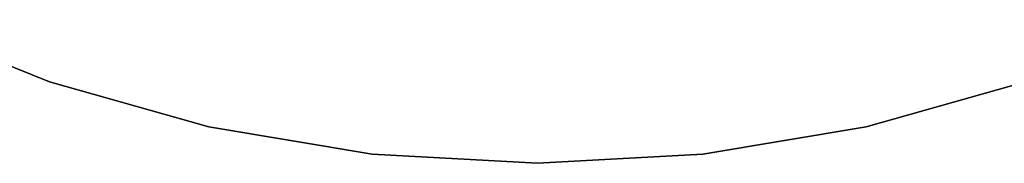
# Model space of a CAD drawing. Extents: x 0.02 to 4, y -1.99 to 1.99.
# Tile 2 of 6: x 1.32 to 2.63, y -1.99 to -1.8. Entities that reach past the tile are written whole.
import ezdxf

# ---------------------------------------------------------------- set-up
doc = ezdxf.new("R2010")
doc.units = 0
doc.header["$MEASUREMENT"] = 0
doc.layers.get('0').update_dxf_attribs({"color": 13, "linetype": 'CONTINUOUS'})

# ---------------------------------------------------------------- blocks, each defined once
blk = doc.blocks.new('ZOLA_M_BBB_STL')
at = {"color": 0}
for p, q in [((1.1596, -1.798, 0), (1.3625, -1.8805, 0)), ((1.3625, -1.8805, 0.3937), (1.1596, -1.798, 0.3937)), ((1.1596, -1.798, 0), (1.3625, -1.8805, 0)), ((1.3625, -1.8805, 0.3937), (1.1596, -1.798, 0.3937)), ((1.3625, -1.8805, 0), (1.3625, -1.8805, 0.3937)), ((1.3625, -1.8805, 0), (1.5733, -1.9401, 0)), ((1.5733, -1.9401, 0.3937), (1.3625, -1.8805, 0.3937)), ((1.3625, -1.8805, 0), (1.3625, -1.8805, 0.3937)), ((1.3625, -1.8805, 0), (1.5733, -1.9401, 0)), ((1.5733, -1.9401, 0.3937), (1.3625, -1.8805, 0.3937)), ((2.4429, -1.9401, 0), (2.6536, -1.8805, 0)), ((2.6536, -1.8805, 0.3937), (2.4429, -1.9401, 0.3937)), ((2.4429, -1.9401, 0), (2.6536, -1.8805, 0)), ((2.6536, -1.8805, 0.3937), (2.4429, -1.9401, 0.3937)), ((1.5733, -1.9401, 0), (1.5733, -1.9401, 0.3937)), ((1.5733, -1.9401, 0), (1.7894, -1.9761, 0)), ((1.7894, -1.9761, 0.3937), (1.5733, -1.9401, 0.3937)), ((1.5733, -1.9401, 0), (1.5733, -1.9401, 0.3937)), ((1.5733, -1.9401, 0), (1.7894, -1.9761, 0)), ((1.7894, -1.9761, 0.3937), (1.5733, -1.9401, 0.3937)), ((2.2268, -1.9761, 0), (2.4429, -1.9401, 0)), ((2.4429, -1.9401, 0.3937), (2.2268, -1.9761, 0.3937)), ((2.2268, -1.9761, 0), (2.4429, -1.9401, 0)), ((2.4429, -1.9401, 0.3937), (2.2268, -1.9761, 0.3937)), ((2.4429, -1.9401, 0), (2.4429, -1.9401, 0.3937)), ((2.4429, -1.9401, 0), (2.4429, -1.9401, 0.3937)), ((1.7894, -1.9761, 0), (1.7894, -1.9761, 0.3937)), ((1.7894, -1.9761, 0), (2.0081, -1.9882, 0)), ((2.0081, -1.9882, 0.3937), (1.7894, -1.9761, 0.3937)), ((1.7894, -1.9761, 0), (1.7894, -1.9761, 0.3937)), ((1.7894, -1.9761, 0), (2.0081, -1.9882, 0)), ((2.0081, -1.9882, 0.3937), (1.7894, -1.9761, 0.3937)), ((2.0081, -1.9882, 0), (2.2268, -1.9761, 0)), ((2.2268, -1.9761, 0.3937), (2.0081, -1.9882, 0.3937)), ((2.0081, -1.9882, 0), (2.2268, -1.9761, 0)), ((2.2268, -1.9761, 0.3937), (2.0081, -1.9882, 0.3937)), ((2.2268, -1.9761, 0), (2.2268, -1.9761, 0.3937)), ((2.2268, -1.9761, 0), (2.2268, -1.9761, 0.3937)), ((2.0081, -1.9882, 0), (2.0081, -1.9882, 0.3937)), ((2.0081, -1.9882, 0), (2.0081, -1.9882, 0.3937))]:
    blk.add_line(p, q, dxfattribs=at)

msp = doc.modelspace()

# ---------------------------------------------------------------- block references
at = {"color": 0}
msp.add_blockref('ZOLA_M_BBB_STL', (0, 0), dxfattribs=at)

doc.saveas('drawing.dxf')
